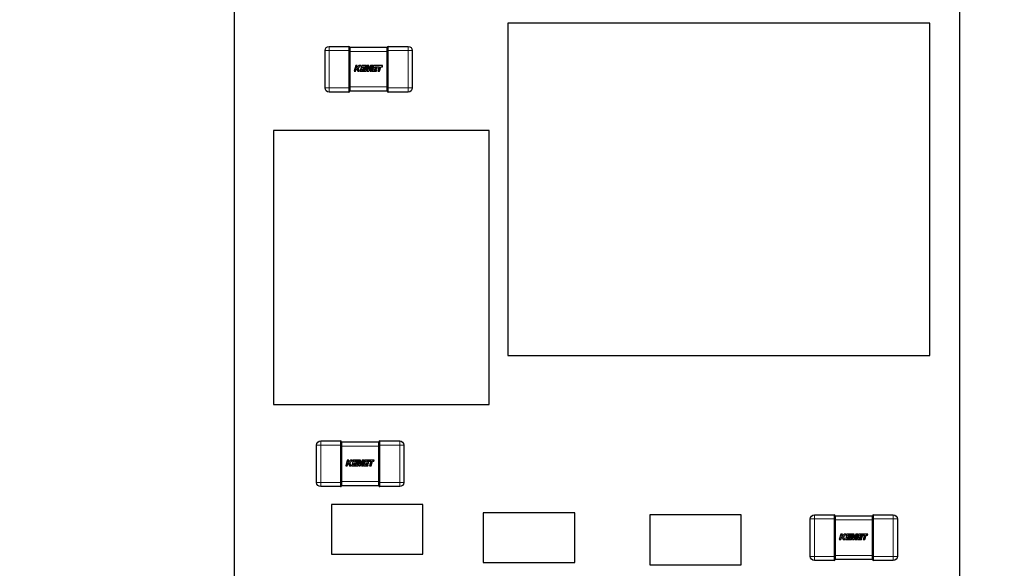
# Model space of a CAD drawing. Header units: millimetres. Extents: x 4 to 585, y 130 to 416.
# Tile 15 of 100: x 136.24 to 148.1, y 274.43 to 281.03. Entities that reach past the tile are written whole.
import ezdxf

# ---------------------------------------------------------------- set-up
doc = ezdxf.new("R2010")
doc.units = ezdxf.units.MM
doc.header["$LTSCALE"] = 0.75
for name, color, linetype, lineweight in [('Dimensions', 7, 'Continuous', 13), ('Visible', 7, 'Continuous', 25), ('Visible Narrow', 7, 'Continuous', 13)]:
    doc.layers.add(name, color=color, linetype=linetype, lineweight=lineweight)
doc.styles.get("Standard").update_dxf_attribs({"font": 'cour.ttf'})
doc.dimstyles.new('ISO-25', dxfattribs={"dimtxt": 2.5, "dimasz": 2.5, "dimexe": 1.5, "dimexo": 1.5, "dimgap": 1, "dimtad": 1, "dimdec": 1, "dimdsep": 46, "dimtxsty": 'Standard', "dimcen": 0, "dimclrd": 256, "dimclre": 256, "dimclrt": 256, "dimazin": 2, "dimtp": 0.1, "dimtm": 0.1, "dimtfac": 0.72, "dimtdec": 1, "dimtmove": 0, "dimatfit": 3, "dimfxl": 1, "dimarcsym": 0})

# ---------------------------------------------------------------- blocks, each defined once
blk = doc.blocks.new('*D59')
at = {"layer": 'Defpoints', "color": 0, "transparency": 16777216}
for p in [(145.7577, 289.494564), (157.843894, 289.472479)]:
    blk.add_point(p, dxfattribs=at)
at = {"layer": 'Dimensions', "lineweight": -2, "transparency": 16777216}
for p, q in [((147.2577, 289.494564), (150.7577, 289.494564)), ((150.7577, 289.494564), (152.843894, 289.472479)), ((152.843894, 289.472479), (168.403723, 289.472479))]:
    blk.add_line(p, q, dxfattribs=at)
at = {"layer": 'Dimensions', "transparency": 16777216, "insert": (163.623808, 291.877394), "char_height": 2.5, "attachment_point": 5}
blk.add_mtext('30.7', dxfattribs=at)
blk = doc.blocks.new('*D61')
at = {"layer": 'Defpoints', "color": 0, "transparency": 16777216}
for p in [(145.7577, 300.71712), (145.7577, 289.494564)]:
    blk.add_point(p, dxfattribs=at)
at = {"layer": 'Dimensions', "lineweight": -2, "transparency": 16777216}
blk.add_line((145.7577, 290.994564), (145.7577, 311.238487), dxfattribs=at)
at = {"layer": 'Dimensions', "transparency": 16777216, "insert": (143.352785, 306.477804), "char_height": 2.5, "attachment_point": 5, "rotation": 90}
blk.add_mtext('47.2', dxfattribs=at)
blk = doc.blocks.new('*D76')
at = {"layer": 'Defpoints', "color": 0, "transparency": 16777216}
for p in [(134.487104, 283.533671), (157.601203, 276.283685)]:
    blk.add_point(p, dxfattribs=at)
at = {"layer": 'Dimensions', "lineweight": -2, "transparency": 16777216}
for p, q in [((135.987104, 283.533671), (147.601203, 283.533671)), ((147.601203, 283.533671), (152.601203, 276.283685)), ((152.601203, 276.283685), (168.212315, 276.283685))]:
    blk.add_line(p, q, dxfattribs=at)
at = {"layer": 'Dimensions', "transparency": 16777216, "insert": (163.406759, 278.6886), "char_height": 2.5, "attachment_point": 5}
blk.add_mtext('24.7', dxfattribs=at)

msp = doc.modelspace()

# ---------------------------------------------------------------- linework, layer by layer
at = {"layer": 'Visible'}
for p, q in [((147.558, 258.795, -0.021), (147.558, 291.295, -0.021)), ((138.824, 284.636, 1.625), (138.824, 264.036, 1.625)), ((147.199, 280.988, 1.755), (142.119, 280.988, 1.755)), ((142.119, 280.988, 1.755), (142.119, 276.988, 1.755)), ((147.199, 276.988, 1.755), (147.199, 280.988, 1.755)), ((139.967, 280.71, 0.505), (140.205, 280.71, 0.505)), ((140.679, 280.71, 0.505), (140.917, 280.71, 0.505)), ((139.917, 280.21, 0.505), (139.917, 280.66, 0.505)), ((140.217, 280.699, 0.493), (140.667, 280.699, 0.493)), ((140.217, 280.66, 0.543), (140.217, 280.659, 0.543)), ((140.217, 280.649, 0.544), (140.217, 280.221, 0.544)), ((140.667, 280.659, 0.543), (140.667, 280.66, 0.543)), ((140.667, 280.221, 0.544), (140.667, 280.649, 0.544)), ((140.967, 280.66, 0.505), (140.967, 280.21, 0.505)), ((140.287, 280.479, 0.546), (140.267, 280.411, 0.546)), ((140.306, 280.479, 0.546), (140.287, 280.479, 0.546)), ((140.298, 280.45, 0.546), (140.306, 280.479, 0.546)), ((140.326, 280.479, 0.546), (140.298, 280.45, 0.546)), ((140.317, 280.448, 0.546), (140.348, 280.479, 0.546)), ((140.348, 280.479, 0.546), (140.326, 280.479, 0.546)), ((140.359, 280.479, 0.546), (140.34, 280.411, 0.546)), ((140.409, 280.479, 0.546), (140.359, 280.479, 0.546)), ((140.371, 280.453, 0.546), (140.374, 280.466, 0.546)), ((140.374, 280.466, 0.546), (140.405, 280.466, 0.546)), ((140.415, 280.479, 0.546), (140.4, 280.424, 0.546)), ((140.405, 280.466, 0.546), (140.409, 280.479, 0.546)), ((140.412, 280.411, 0.546), (140.429, 280.471, 0.546)), ((140.444, 280.479, 0.546), (140.415, 280.479, 0.546)), ((140.429, 280.471, 0.546), (140.426, 280.411, 0.546)), ((140.441, 280.431, 0.546), (140.444, 280.479, 0.546)), ((140.465, 280.479, 0.546), (140.441, 280.431, 0.546)), ((140.444, 280.411, 0.546), (140.476, 280.472, 0.546)), ((140.476, 280.472, 0.546), (140.459, 280.411, 0.546)), ((140.495, 280.479, 0.546), (140.465, 280.479, 0.546)), ((140.476, 280.411, 0.546), (140.495, 280.479, 0.546)), ((140.503, 280.479, 0.546), (140.484, 280.411, 0.546)), ((140.611, 280.479, 0.546), (140.503, 280.479, 0.546)), ((140.515, 280.453, 0.546), (140.519, 280.466, 0.546)), ((140.519, 280.466, 0.546), (140.549, 280.466, 0.546)), ((140.608, 280.466, 0.546), (140.611, 280.479, 0.546)), ((140.267, 280.411, 0.546), (140.286, 280.411, 0.546)), ((140.286, 280.411, 0.546), (140.297, 280.448, 0.546)), ((140.297, 280.448, 0.546), (140.312, 280.411, 0.546)), ((140.312, 280.411, 0.546), (140.332, 280.411, 0.546)), ((140.332, 280.411, 0.546), (140.317, 280.448, 0.546)), ((140.34, 280.411, 0.546), (140.412, 280.411, 0.546)), ((140.362, 280.424, 0.546), (140.367, 280.441, 0.546)), ((140.4, 280.424, 0.546), (140.362, 280.424, 0.546)), ((140.367, 280.441, 0.546), (140.396, 280.441, 0.546)), ((140.4, 280.453, 0.546), (140.371, 280.453, 0.546)), ((140.396, 280.441, 0.546), (140.4, 280.453, 0.546)), ((140.426, 280.411, 0.546), (140.444, 280.411, 0.546)), ((140.459, 280.411, 0.546), (140.476, 280.411, 0.546)), ((140.484, 280.411, 0.546), (140.535, 280.411, 0.546)), ((140.507, 280.424, 0.546), (140.511, 280.441, 0.546)), ((140.538, 280.424, 0.546), (140.507, 280.424, 0.546)), ((140.511, 280.441, 0.546), (140.54, 280.441, 0.546)), ((140.544, 280.453, 0.546), (140.515, 280.453, 0.546)), ((140.535, 280.411, 0.546), (140.538, 280.424, 0.546)), ((140.54, 280.441, 0.546), (140.544, 280.453, 0.546)), ((140.549, 280.466, 0.546), (140.57, 280.466, 0.546)), ((140.57, 280.466, 0.546), (140.554, 280.411, 0.546)), ((140.554, 280.411, 0.546), (140.573, 280.411, 0.546)), ((140.573, 280.411, 0.546), (140.589, 280.466, 0.546)), ((140.589, 280.466, 0.546), (140.608, 280.466, 0.546)), ((140.205, 280.16, 0.505), (139.967, 280.16, 0.505)), ((140.217, 280.211, 0.543), (140.217, 280.21, 0.543)), ((140.667, 280.171, 0.493), (140.217, 280.171, 0.493)), ((140.667, 280.21, 0.543), (140.667, 280.211, 0.543)), ((140.917, 280.16, 0.505), (140.679, 280.16, 0.505)), ((141.895, 279.698, 1.005), (139.295, 279.698, 1.005)), ((139.295, 279.698, 1.005), (139.295, 276.398, 1.005)), ((141.895, 276.398, 1.005), (141.895, 279.698, 1.005)), ((142.119, 276.988, 1.755), (147.199, 276.988, 1.755)), ((139.295, 276.398, 1.005), (141.895, 276.398, 1.005)), ((139.816, 275.461, 0.505), (139.816, 275.911, 0.505)), ((139.866, 275.961, 0.505), (140.104, 275.961, 0.505)), ((140.116, 275.95, 0.493), (140.566, 275.95, 0.493)), ((140.116, 275.911, 0.543), (140.116, 275.91, 0.543)), ((140.116, 275.9, 0.544), (140.116, 275.472, 0.544)), ((140.566, 275.91, 0.543), (140.566, 275.911, 0.543)), ((140.566, 275.472, 0.544), (140.566, 275.9, 0.544)), ((140.578, 275.961, 0.505), (140.816, 275.961, 0.505)), ((140.866, 275.911, 0.505), (140.866, 275.461, 0.505)), ((140.185, 275.729, 0.546), (140.166, 275.662, 0.546)), ((140.204, 275.729, 0.546), (140.185, 275.729, 0.546)), ((140.196, 275.7, 0.546), (140.204, 275.729, 0.546)), ((140.225, 275.729, 0.546), (140.196, 275.7, 0.546)), ((140.215, 275.698, 0.546), (140.247, 275.729, 0.546)), ((140.247, 275.729, 0.546), (140.225, 275.729, 0.546)), ((140.257, 275.729, 0.546), (140.238, 275.662, 0.546)), ((140.307, 275.729, 0.546), (140.257, 275.729, 0.546)), ((140.314, 275.729, 0.546), (140.298, 275.674, 0.546)), ((140.304, 275.716, 0.546), (140.307, 275.729, 0.546)), ((140.343, 275.729, 0.546), (140.314, 275.729, 0.546)), ((140.339, 275.681, 0.546), (140.343, 275.729, 0.546)), ((140.364, 275.729, 0.546), (140.339, 275.681, 0.546)), ((140.393, 275.729, 0.546), (140.364, 275.729, 0.546)), ((140.374, 275.662, 0.546), (140.393, 275.729, 0.546)), ((140.402, 275.729, 0.546), (140.382, 275.662, 0.546)), ((140.51, 275.729, 0.546), (140.402, 275.729, 0.546)), ((140.506, 275.716, 0.546), (140.51, 275.729, 0.546)), ((140.166, 275.662, 0.546), (140.185, 275.662, 0.546)), ((140.185, 275.662, 0.546), (140.195, 275.698, 0.546)), ((140.195, 275.698, 0.546), (140.21, 275.662, 0.546)), ((140.21, 275.662, 0.546), (140.231, 275.662, 0.546)), ((140.231, 275.662, 0.546), (140.215, 275.698, 0.546)), ((140.238, 275.662, 0.546), (140.311, 275.662, 0.546)), ((140.261, 275.674, 0.546), (140.266, 275.691, 0.546)), ((140.298, 275.674, 0.546), (140.261, 275.674, 0.546)), ((140.266, 275.691, 0.546), (140.295, 275.691, 0.546)), ((140.269, 275.704, 0.546), (140.273, 275.716, 0.546)), ((140.298, 275.704, 0.546), (140.269, 275.704, 0.546)), ((140.273, 275.716, 0.546), (140.304, 275.716, 0.546)), ((140.295, 275.691, 0.546), (140.298, 275.704, 0.546)), ((140.311, 275.662, 0.546), (140.328, 275.722, 0.546)), ((140.328, 275.722, 0.546), (140.324, 275.662, 0.546)), ((140.324, 275.662, 0.546), (140.342, 275.662, 0.546)), ((140.342, 275.662, 0.546), (140.374, 275.722, 0.546)), ((140.374, 275.722, 0.546), (140.357, 275.662, 0.546)), ((140.357, 275.662, 0.546), (140.374, 275.662, 0.546)), ((140.382, 275.662, 0.546), (140.433, 275.662, 0.546)), ((140.405, 275.674, 0.546), (140.41, 275.691, 0.546)), ((140.437, 275.674, 0.546), (140.405, 275.674, 0.546)), ((140.41, 275.691, 0.546), (140.439, 275.691, 0.546)), ((140.413, 275.704, 0.546), (140.417, 275.716, 0.546)), ((140.442, 275.704, 0.546), (140.413, 275.704, 0.546)), ((140.417, 275.716, 0.546), (140.448, 275.716, 0.546)), ((140.433, 275.662, 0.546), (140.437, 275.674, 0.546)), ((140.439, 275.691, 0.546), (140.442, 275.704, 0.546)), ((140.448, 275.716, 0.546), (140.468, 275.716, 0.546)), ((140.468, 275.716, 0.546), (140.453, 275.662, 0.546)), ((140.453, 275.662, 0.546), (140.472, 275.662, 0.546)), ((140.472, 275.662, 0.546), (140.487, 275.716, 0.546)), ((140.487, 275.716, 0.546), (140.506, 275.716, 0.546)), ((140.104, 275.411, 0.505), (139.866, 275.411, 0.505)), ((140.116, 275.462, 0.543), (140.116, 275.461, 0.543)), ((140.566, 275.422, 0.493), (140.116, 275.422, 0.493)), ((140.566, 275.461, 0.543), (140.566, 275.462, 0.543)), ((140.816, 275.411, 0.505), (140.578, 275.411, 0.505)), ((141.094, 275.198, 0.555), (139.994, 275.198, 0.555)), ((139.994, 275.198, 0.555), (139.994, 274.598, 0.555)), ((141.094, 274.598, 0.555), (141.094, 275.198, 0.555)), ((142.923, 275.097, 0.555), (141.823, 275.097, 0.555)), ((141.823, 275.097, 0.555), (141.823, 274.497, 0.555)), ((142.923, 274.497, 0.555), (142.923, 275.097, 0.555)), ((144.929, 275.071, 0.555), (143.829, 275.071, 0.555)), ((143.829, 275.071, 0.555), (143.829, 274.471, 0.555)), ((144.929, 274.471, 0.555), (144.929, 275.071, 0.555)), ((145.759, 274.572, 0.505), (145.759, 275.022, 0.505)), ((145.809, 275.072, 0.505), (146.047, 275.072, 0.505)), ((146.059, 275.061, 0.493), (146.509, 275.061, 0.493)), ((146.059, 275.022, 0.543), (146.059, 275.021, 0.543)), ((146.509, 275.021, 0.543), (146.509, 275.022, 0.543)), ((146.521, 275.072, 0.505), (146.759, 275.072, 0.505)), ((146.809, 275.022, 0.505), (146.809, 274.572, 0.505)), ((146.059, 275.011, 0.544), (146.059, 274.583, 0.544)), ((146.509, 274.583, 0.544), (146.509, 275.011, 0.544)), ((146.129, 274.84, 0.546), (146.109, 274.773, 0.546)), ((146.128, 274.773, 0.546), (146.139, 274.809, 0.546)), ((146.148, 274.84, 0.546), (146.129, 274.84, 0.546)), ((146.139, 274.809, 0.546), (146.154, 274.773, 0.546)), ((146.14, 274.811, 0.546), (146.148, 274.84, 0.546)), ((146.168, 274.84, 0.546), (146.14, 274.811, 0.546)), ((146.159, 274.809, 0.546), (146.19, 274.84, 0.546)), ((146.174, 274.773, 0.546), (146.159, 274.809, 0.546)), ((146.19, 274.84, 0.546), (146.168, 274.84, 0.546)), ((146.201, 274.84, 0.546), (146.182, 274.773, 0.546)), ((146.251, 274.84, 0.546), (146.201, 274.84, 0.546)), ((146.204, 274.785, 0.546), (146.209, 274.802, 0.546)), ((146.242, 274.785, 0.546), (146.204, 274.785, 0.546)), ((146.209, 274.802, 0.546), (146.238, 274.802, 0.546)), ((146.213, 274.815, 0.546), (146.216, 274.827, 0.546)), ((146.242, 274.815, 0.546), (146.213, 274.815, 0.546)), ((146.216, 274.827, 0.546), (146.247, 274.827, 0.546)), ((146.238, 274.802, 0.546), (146.242, 274.815, 0.546)), ((146.257, 274.84, 0.546), (146.242, 274.785, 0.546)), ((146.247, 274.827, 0.546), (146.251, 274.84, 0.546)), ((146.254, 274.773, 0.546), (146.271, 274.833, 0.546)), ((146.286, 274.84, 0.546), (146.257, 274.84, 0.546)), ((146.271, 274.833, 0.546), (146.268, 274.773, 0.546)), ((146.283, 274.792, 0.546), (146.286, 274.84, 0.546)), ((146.307, 274.84, 0.546), (146.283, 274.792, 0.546)), ((146.286, 274.773, 0.546), (146.318, 274.833, 0.546)), ((146.318, 274.833, 0.546), (146.301, 274.773, 0.546)), ((146.337, 274.84, 0.546), (146.307, 274.84, 0.546)), ((146.318, 274.773, 0.546), (146.337, 274.84, 0.546)), ((146.345, 274.84, 0.546), (146.326, 274.773, 0.546)), ((146.453, 274.84, 0.546), (146.345, 274.84, 0.546)), ((146.349, 274.785, 0.546), (146.353, 274.802, 0.546)), ((146.38, 274.785, 0.546), (146.349, 274.785, 0.546)), ((146.353, 274.802, 0.546), (146.382, 274.802, 0.546)), ((146.357, 274.815, 0.546), (146.361, 274.827, 0.546)), ((146.386, 274.815, 0.546), (146.357, 274.815, 0.546)), ((146.361, 274.827, 0.546), (146.391, 274.827, 0.546)), ((146.377, 274.773, 0.546), (146.38, 274.785, 0.546)), ((146.382, 274.802, 0.546), (146.386, 274.815, 0.546)), ((146.391, 274.827, 0.546), (146.412, 274.827, 0.546)), ((146.412, 274.827, 0.546), (146.396, 274.773, 0.546)), ((146.415, 274.773, 0.546), (146.431, 274.827, 0.546)), ((146.431, 274.827, 0.546), (146.45, 274.827, 0.546)), ((146.45, 274.827, 0.546), (146.453, 274.84, 0.546)), ((146.109, 274.773, 0.546), (146.128, 274.773, 0.546)), ((146.154, 274.773, 0.546), (146.174, 274.773, 0.546)), ((146.182, 274.773, 0.546), (146.254, 274.773, 0.546)), ((146.268, 274.773, 0.546), (146.286, 274.773, 0.546)), ((146.301, 274.773, 0.546), (146.318, 274.773, 0.546)), ((146.326, 274.773, 0.546), (146.377, 274.773, 0.546)), ((146.396, 274.773, 0.546), (146.415, 274.773, 0.546)), ((139.994, 274.598, 0.555), (141.094, 274.598, 0.555)), ((146.059, 274.573, 0.543), (146.059, 274.572, 0.543)), ((146.509, 274.572, 0.543), (146.509, 274.573, 0.543)), ((141.823, 274.497, 0.555), (142.923, 274.497, 0.555)), ((143.829, 274.471, 0.555), (144.929, 274.471, 0.555)), ((146.047, 274.522, 0.505), (145.809, 274.522, 0.505)), ((146.509, 274.533, 0.493), (146.059, 274.533, 0.493)), ((146.759, 274.522, 0.505), (146.521, 274.522, 0.505))]:
    msp.add_line(p, q, dxfattribs=at)
at = {"layer": 'Visible', "extrusion": (0, 5.1034e-12, -1)}
for centre, start, end in [((-139.967, 280.66, -0.505), 0, 90), ((-140.917, 280.66, -0.505), 90, 180), ((-139.967, 280.21, -0.505), 270, 0), ((-140.917, 280.21, -0.505), 180, 270), ((-139.866, 275.911, -0.505), 0, 90), ((-140.816, 275.911, -0.505), 90, 180), ((-139.866, 275.461, -0.505), 270, 0), ((-140.816, 275.461, -0.505), 180, 270), ((-145.809, 275.022, -0.505), 0, 90), ((-146.759, 275.022, -0.505), 90, 180), ((-145.809, 274.572, -0.505), 270, 0), ((-146.759, 274.572, -0.505), 180, 270)]:
    msp.add_arc(centre, 0.05, start, end, dxfattribs=at)
at = {"layer": 'Visible'}
for centre, start, end in [((140.205, 280.698, 0.505), 0, 90), ((140.679, 280.698, 0.505), 90, 180), ((140.205, 280.172, 0.505), 270, 360), ((140.679, 280.172, 0.505), 180, 270), ((140.104, 275.949, 0.505), 0, 90), ((140.578, 275.949, 0.505), 90, 180), ((140.104, 275.423, 0.505), 270, 360), ((140.578, 275.423, 0.505), 180, 270), ((146.047, 275.06, 0.505), 0, 90), ((146.521, 275.06, 0.505), 90, 180), ((146.047, 274.534, 0.505), 270, 360), ((146.521, 274.534, 0.505), 180, 270)]:
    msp.add_arc(centre, 0.012, start, end, dxfattribs=at)
at = {"layer": 'Visible', "extrusion": (1, 0, 0)}
for centre, start, end in [((280.66, 0.505, 140.217), 0, 90), ((280.21, 0.505, 140.217), 90, 180), ((275.911, 0.505, 140.116), 0, 90), ((275.461, 0.505, 140.116), 90, 180), ((275.022, 0.505, 146.059), 0, 90), ((274.572, 0.505, 146.059), 90, 180)]:
    msp.add_arc(centre, 0.038, start, end, dxfattribs=at)
at = {"layer": 'Visible', "extrusion": (-1, 0, 0)}
for centre, start, end in [((-280.66, 0.505, -140.667), 90, 180), ((-280.21, 0.505, -140.667), 360, 90), ((-275.911, 0.505, -140.566), 90, 180), ((-275.461, 0.505, -140.566), 360, 90), ((-275.022, 0.505, -146.509), 90, 180), ((-274.572, 0.505, -146.509), 360, 90)]:
    msp.add_arc(centre, 0.038, start, end, dxfattribs=at)
at = {"layer": 'Visible'}
for points in [[(140.217, 280.659, 0.543), (140.217, 280.656, 0.544), (140.217, 280.653, 0.544), (140.217, 280.649, 0.544)], [(140.667, 280.649, 0.544), (140.667, 280.653, 0.544), (140.667, 280.656, 0.544), (140.667, 280.659, 0.543)], [(140.217, 280.221, 0.544), (140.217, 280.218, 0.544), (140.217, 280.215, 0.544), (140.217, 280.211, 0.543)], [(140.667, 280.211, 0.543), (140.667, 280.215, 0.544), (140.667, 280.218, 0.544), (140.667, 280.221, 0.544)], [(140.116, 275.91, 0.543), (140.116, 275.906, 0.544), (140.116, 275.903, 0.544), (140.116, 275.9, 0.544)], [(140.566, 275.9, 0.544), (140.566, 275.903, 0.544), (140.566, 275.906, 0.544), (140.566, 275.91, 0.543)], [(140.116, 275.472, 0.544), (140.116, 275.468, 0.544), (140.116, 275.465, 0.544), (140.116, 275.462, 0.543)], [(140.566, 275.462, 0.543), (140.566, 275.465, 0.544), (140.566, 275.468, 0.544), (140.566, 275.472, 0.544)], [(146.059, 275.021, 0.543), (146.059, 275.017, 0.544), (146.059, 275.014, 0.544), (146.059, 275.011, 0.544)], [(146.509, 275.011, 0.544), (146.509, 275.014, 0.544), (146.509, 275.017, 0.544), (146.509, 275.021, 0.543)], [(146.059, 274.583, 0.544), (146.059, 274.579, 0.544), (146.059, 274.576, 0.544), (146.059, 274.573, 0.543)], [(146.509, 274.573, 0.543), (146.509, 274.576, 0.544), (146.509, 274.579, 0.544), (146.509, 274.583, 0.544)]]:
    msp.add_open_spline(points, degree=3, dxfattribs=at)
at = {"layer": 'Visible Narrow'}
for p, q in [((140.205, 280.66, 0.555), (139.967, 280.66, 0.555)), ((139.967, 280.66, 0.555), (139.967, 280.21, 0.555)), ((140.205, 280.21, 0.555), (140.205, 280.66, 0.555)), ((140.667, 280.648, 0.544), (140.217, 280.648, 0.544)), ((140.917, 280.66, 0.555), (140.679, 280.66, 0.555)), ((140.679, 280.66, 0.555), (140.679, 280.21, 0.555)), ((140.917, 280.21, 0.555), (140.917, 280.66, 0.555)), ((139.967, 280.21, 0.555), (140.205, 280.21, 0.555)), ((140.217, 280.222, 0.544), (140.667, 280.222, 0.544)), ((140.679, 280.21, 0.555), (140.917, 280.21, 0.555)), ((140.104, 275.911, 0.555), (139.866, 275.911, 0.555)), ((139.866, 275.911, 0.555), (139.866, 275.461, 0.555)), ((140.104, 275.461, 0.555), (140.104, 275.911, 0.555)), ((140.566, 275.899, 0.544), (140.116, 275.899, 0.544)), ((140.816, 275.911, 0.555), (140.578, 275.911, 0.555)), ((140.578, 275.911, 0.555), (140.578, 275.461, 0.555)), ((140.816, 275.461, 0.555), (140.816, 275.911, 0.555)), ((139.866, 275.461, 0.555), (140.104, 275.461, 0.555)), ((140.116, 275.473, 0.544), (140.566, 275.473, 0.544)), ((140.578, 275.461, 0.555), (140.816, 275.461, 0.555)), ((146.047, 275.022, 0.555), (145.809, 275.022, 0.555)), ((145.809, 275.022, 0.555), (145.809, 274.572, 0.555)), ((146.047, 274.572, 0.555), (146.047, 275.022, 0.555)), ((146.759, 275.022, 0.555), (146.521, 275.022, 0.555)), ((146.521, 275.022, 0.555), (146.521, 274.572, 0.555)), ((146.759, 274.572, 0.555), (146.759, 275.022, 0.555)), ((146.509, 275.01, 0.544), (146.059, 275.01, 0.544)), ((145.809, 274.572, 0.555), (146.047, 274.572, 0.555)), ((146.059, 274.584, 0.544), (146.509, 274.584, 0.544)), ((146.521, 274.572, 0.555), (146.759, 274.572, 0.555))]:
    msp.add_line(p, q, dxfattribs=at)
at = {"layer": 'Visible Narrow', "extrusion": (-1, 0, 0)}
for centre, start, end in [((-280.66, 0.505, -139.967), 90, 180), ((-280.66, 0.505, -140.205), 90, 180), ((-280.21, 0.505, -139.967), 360, 90), ((-280.21, 0.505, -140.205), 360, 90), ((-275.911, 0.505, -139.866), 90, 180), ((-275.911, 0.505, -140.104), 90, 180), ((-275.461, 0.505, -139.866), 360, 90), ((-275.461, 0.505, -140.104), 360, 90), ((-275.022, 0.505, -145.809), 90, 180), ((-275.022, 0.505, -146.047), 90, 180), ((-274.572, 0.505, -145.809), 360, 90), ((-274.572, 0.505, -146.047), 360, 90)]:
    msp.add_arc(centre, 0.05, start, end, dxfattribs=at)
at = {"layer": 'Visible Narrow', "extrusion": (1, 0, 0)}
for centre, start, end in [((280.66, 0.505, 140.679), 0, 90), ((280.66, 0.505, 140.917), 0, 90), ((280.21, 0.505, 140.679), 90, 180), ((280.21, 0.505, 140.917), 90, 180), ((275.911, 0.505, 140.578), 0, 90), ((275.911, 0.505, 140.816), 0, 90), ((275.461, 0.505, 140.578), 90, 180), ((275.461, 0.505, 140.816), 90, 180), ((275.022, 0.505, 146.521), 0, 90), ((275.022, 0.505, 146.759), 0, 90), ((274.572, 0.505, 146.521), 90, 180), ((274.572, 0.505, 146.759), 90, 180)]:
    msp.add_arc(centre, 0.05, start, end, dxfattribs=at)
at = {"layer": 'Visible Narrow', "extrusion": (0, -1, -5.1034e-12)}
for centre, radius in [((139.967, 0.505, -280.66), 0.05), ((140.679, 0.543, -280.66), 0.012), ((139.967, 0.505, -280.21), 0.05), ((140.679, 0.543, -280.21), 0.012), ((139.866, 0.505, -275.911), 0.05), ((140.578, 0.543, -275.911), 0.012), ((139.866, 0.505, -275.461), 0.05), ((140.578, 0.543, -275.461), 0.012), ((145.809, 0.505, -275.022), 0.05), ((146.521, 0.543, -275.022), 0.012), ((145.809, 0.505, -274.572), 0.05), ((146.521, 0.543, -274.572), 0.012)]:
    msp.add_arc(centre, radius, 90, 180, dxfattribs=at)
at = {"layer": 'Visible Narrow', "extrusion": (0, 1, 5.1034e-12)}
for centre, radius in [((-140.205, 0.543, 280.66), 0.012), ((-140.917, 0.505, 280.66), 0.05), ((-140.205, 0.543, 280.21), 0.012), ((-140.917, 0.505, 280.21), 0.05), ((-140.104, 0.543, 275.911), 0.012), ((-140.816, 0.505, 275.911), 0.05), ((-140.104, 0.543, 275.461), 0.012), ((-140.816, 0.505, 275.461), 0.05), ((-146.047, 0.543, 275.022), 0.012), ((-146.759, 0.505, 275.022), 0.05), ((-146.047, 0.543, 274.572), 0.012), ((-146.759, 0.505, 274.572), 0.05)]:
    msp.add_arc(centre, radius, 90, 180, dxfattribs=at)

# ---------------------------------------------------------------- dimensions: what is measured, and where the dimension line sits
at = {"layer": 'Dimensions'}
for feature_location, offset, dtype, picture, middle in [((145.758, 289.495), (0, 11.223), 1, '*D61', (143.353, 306.478)), ((145.758, 289.495), (12.086, -0.022), 0, '*D59', (163.624, 291.877)), ((134.487, 283.534), (23.114, -7.25), 0, '*D76', (163.407, 278.689))]:
    dim = msp.add_ordinate_dim(feature_location=feature_location, offset=offset, dtype=dtype, origin=(98.558, 258.795), dimstyle='ISO-25', override={"dimlfac": 1}, dxfattribs=at)
    dim.commit()
    dim.dimension.update_dxf_attribs({"geometry": picture, "text_midpoint": middle})

doc.saveas('drawing.dxf')
